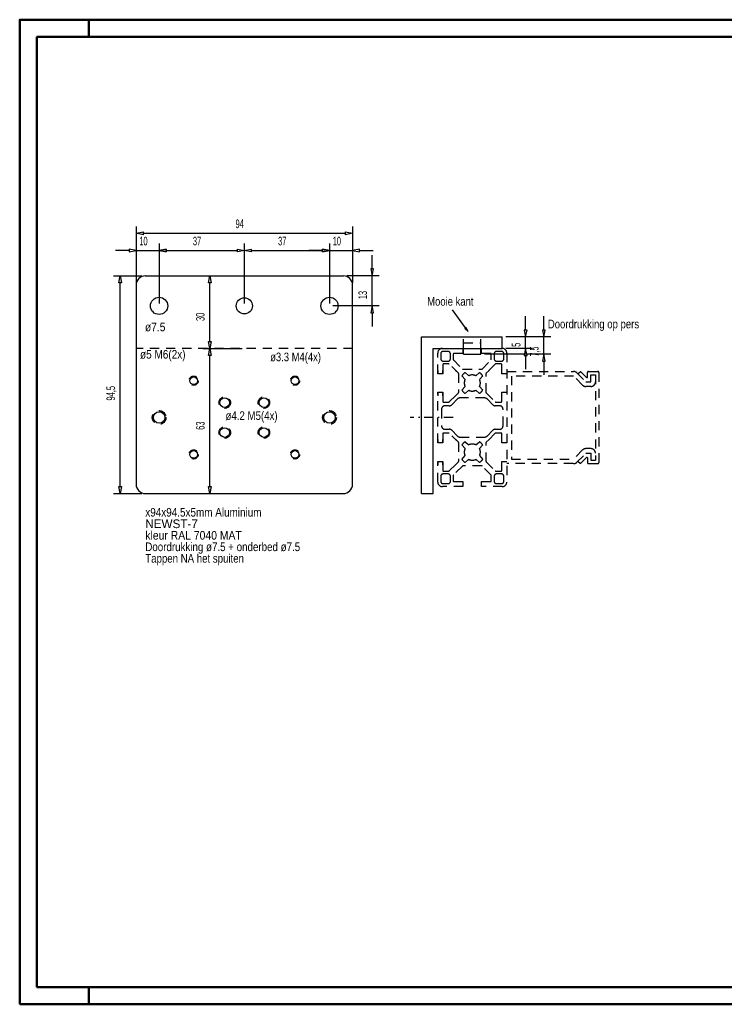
# Model space of a CAD drawing. Extents: x 735 to 1347, y 407 to 835.
# Tile 1 of 2: x 735 to 1041, y 407 to 835. Entities that reach past the tile are written whole.
import ezdxf
from ezdxf.enums import TextEntityAlignment as Align

# ---------------------------------------------------------------- set-up
doc = ezdxf.new("R2010")
doc.units = 0
doc.header["$MEASUREMENT"] = 0
doc.linetypes.add('DASHDOT', pattern=[8.5, 4, -2, 0.5, -2])
doc.linetypes.add('HIDDEN', pattern=[7, 4, -3])
doc.layers.get('0').update_dxf_attribs({"linetype": 'CONTINUOUS'})
for name, color, linetype in [('DIM49', 4, 'CONTINUOUS'), ('LE_GREEN', 3, 'CONTINUOUS'), ('LE_HIDDEN', 7, 'CONTINUOUS'), ('LE_MIDDLE', 7, 'CONTINUOUS'), ('LE_RED', 1, 'CONTINUOUS'), ('TXT_ALL', 7, 'CONTINUOUS'), ('TXT_DIM49', 2, 'CONTINUOUS')]:
    doc.layers.add(name, color=color, linetype=linetype)
doc.layers.add('LE_ALL', color=7, linetype='CONTINUOUS', lineweight=50)

# ---------------------------------------------------------------- blocks, each defined once
blk = doc.blocks.new('_D1', base_point=(785.45, 719.38))
at = {"layer": 'DIM49', "color": 1}
for p, q in [((785.45, 744.88), (785.45, 720.38)), ((879.45, 744.88), (879.45, 720.38)), ((785.45, 741.88), (788.45, 742.48)), ((788.45, 741.28), (785.45, 741.88)), ((788.45, 742.48), (788.45, 741.28)), ((788.45, 741.88), (876.45, 741.88)), ((876.45, 741.28), (876.45, 742.48)), ((876.45, 742.48), (879.45, 741.88)), ((879.45, 741.88), (876.45, 741.28))]:
    blk.add_line(p, q, dxfattribs=at)
at = {"layer": 'TXT_DIM49', "width": 0.596}
blk.add_text('94', height=3.75, dxfattribs=at).set_placement((830.42, 744.13), align=Align.CENTER)
blk = doc.blocks.new('_D2', base_point=(832.45, 691.88))
at = {"layer": 'DIM49', "color": 1}
for p, q in [((814.45, 723.38), (831.45, 723.38)), ((816.85, 720.38), (817.45, 723.38)), ((817.45, 723.38), (818.05, 720.38)), ((818.05, 720.38), (816.85, 720.38)), ((817.45, 694.88), (817.45, 720.38)), ((817.45, 691.88), (816.85, 694.88)), ((816.85, 694.88), (818.05, 694.88)), ((818.05, 694.88), (817.45, 691.88)), ((814.45, 691.88), (831.45, 691.88))]:
    blk.add_line(p, q, dxfattribs=at)
at = {"layer": 'TXT_DIM49', "width": 0.596}
blk.add_text('30', height=3.75, rotation=90, dxfattribs=at).set_placement((815.2, 705.6), align=Align.CENTER)
blk = doc.blocks.new('_D3', base_point=(832.45, 628.88))
at = {"layer": 'DIM49', "color": 1}
for p, q in [((814.45, 691.88), (831.45, 691.88)), ((816.85, 688.88), (817.45, 691.88)), ((818.05, 688.88), (816.85, 688.88)), ((817.45, 691.88), (818.05, 688.88)), ((817.45, 631.88), (817.45, 688.88)), ((814.45, 628.88), (831.45, 628.88)), ((817.45, 628.88), (816.85, 631.88)), ((816.85, 631.88), (818.05, 631.88)), ((818.05, 631.88), (817.45, 628.88))]:
    blk.add_line(p, q, dxfattribs=at)
at = {"layer": 'TXT_DIM49', "width": 0.596}
blk.add_text('63', height=3.75, rotation=90, dxfattribs=at).set_placement((815.2, 658.35), align=Align.CENTER)
blk = doc.blocks.new('_D4', base_point=(789.45, 628.88))
at = {"layer": 'DIM49', "color": 1}
for p, q in [((775.57, 723.38), (787.95, 723.38)), ((777.97, 720.38), (778.57, 723.38)), ((778.57, 723.38), (779.17, 720.38)), ((779.17, 720.38), (777.97, 720.38)), ((778.57, 631.88), (778.57, 720.38)), ((775.57, 628.88), (787.95, 628.88)), ((778.57, 628.88), (777.97, 631.88)), ((777.97, 631.88), (779.17, 631.88)), ((779.17, 631.88), (778.57, 628.88))]:
    blk.add_line(p, q, dxfattribs=at)
at = {"layer": 'TXT_DIM49', "width": 0.52}
blk.add_text('94,5', height=3.75, rotation=90, dxfattribs=at).set_placement((776.32, 672.43), align=Align.CENTER)
blk = doc.blocks.new('_D5', base_point=(935.2, 689.38))
at = {"layer": 'DIM49', "color": 1}
for p, q in [((962.51, 699.88), (962.51, 705.88)), ((965.51, 696.88), (945.95, 696.88)), ((963.11, 699.88), (961.91, 699.88)), ((961.91, 699.88), (962.51, 696.88)), ((962.51, 696.88), (963.11, 699.88)), ((962.51, 689.38), (962.51, 696.88)), ((965.51, 689.38), (936.7, 689.38)), ((962.51, 689.38), (961.91, 686.38)), ((963.11, 686.38), (962.51, 689.38)), ((961.91, 686.38), (963.11, 686.38)), ((962.51, 686.38), (962.51, 680.38))]:
    blk.add_line(p, q, dxfattribs=at)
at = {"layer": 'TXT_DIM49', "width": 0.495}
blk.add_text('7,5', height=3.75, rotation=90, dxfattribs=at).set_placement((960.26, 690.55), align=Align.CENTER)
blk = doc.blocks.new('_D6', base_point=(944.45, 691.88))
at = {"layer": 'DIM49', "color": 1}
for p, q in [((954.61, 699.88), (954.61, 705.88)), ((957.61, 696.88), (945.95, 696.88)), ((955.21, 699.88), (954.01, 699.88)), ((954.01, 699.88), (954.61, 696.88)), ((954.61, 696.88), (955.21, 699.88)), ((954.61, 691.88), (954.61, 696.88)), ((957.61, 691.88), (945.95, 691.88)), ((954.61, 691.88), (954.01, 688.88)), ((954.01, 688.88), (955.21, 688.88)), ((955.21, 688.88), (954.61, 691.88)), ((954.61, 688.88), (954.61, 682.88))]:
    blk.add_line(p, q, dxfattribs=at)
at = {"layer": 'TXT_DIM49', "width": 0.596}
blk.add_text('5', height=3.75, rotation=90, dxfattribs=at).set_placement((952.36, 693.46), align=Align.CENTER)
blk = doc.blocks.new('_D7', base_point=(785.45, 719.38))
at = {"layer": 'DIM49', "color": 1}
for p, q in [((785.45, 737.38), (785.45, 720.38)), ((795.45, 737.38), (795.45, 711.38)), ((782.45, 734.38), (776.45, 734.38)), ((785.45, 734.38), (782.45, 734.98)), ((782.45, 734.98), (782.45, 733.78)), ((782.45, 733.78), (785.45, 734.38)), ((785.45, 734.38), (795.45, 734.38)), ((798.45, 734.98), (795.45, 734.38)), ((795.45, 734.38), (798.45, 733.78)), ((798.45, 733.78), (798.45, 734.98)), ((798.45, 734.38), (804.45, 734.38))]:
    blk.add_line(p, q, dxfattribs=at)
at = {"layer": 'TXT_DIM49', "width": 0.537}
blk.add_text('10', height=3.75, dxfattribs=at).set_placement((788.64, 736.63), align=Align.CENTER)
blk = doc.blocks.new('_D8', base_point=(795.45, 710.38))
at = {"layer": 'DIM49', "color": 1}
for p, q in [((795.45, 737.38), (795.45, 711.38)), ((832.45, 737.38), (832.45, 711.38)), ((795.45, 734.38), (798.45, 734.98)), ((798.45, 733.78), (795.45, 734.38)), ((798.45, 734.98), (798.45, 733.78)), ((798.45, 734.38), (829.45, 734.38)), ((829.45, 733.78), (829.45, 734.98)), ((829.45, 734.98), (832.45, 734.38)), ((832.45, 734.38), (829.45, 733.78))]:
    blk.add_line(p, q, dxfattribs=at)
at = {"layer": 'TXT_DIM49', "width": 0.596}
blk.add_text('37', height=3.75, dxfattribs=at).set_placement((811.92, 736.63), align=Align.CENTER)
blk = doc.blocks.new('_D9', base_point=(832.45, 710.38))
at = {"layer": 'DIM49', "color": 1}
for p, q in [((832.45, 737.38), (832.45, 711.38)), ((869.45, 737.38), (869.45, 711.38)), ((832.45, 734.38), (835.45, 734.98)), ((835.45, 733.78), (832.45, 734.38)), ((835.45, 734.98), (835.45, 733.78)), ((835.45, 734.38), (866.45, 734.38)), ((866.45, 733.78), (866.45, 734.98)), ((866.45, 734.98), (869.45, 734.38)), ((869.45, 734.38), (866.45, 733.78))]:
    blk.add_line(p, q, dxfattribs=at)
at = {"layer": 'TXT_DIM49', "width": 0.596}
blk.add_text('37', height=3.75, dxfattribs=at).set_placement((848.92, 736.63), align=Align.CENTER)
blk = doc.blocks.new('_D10', base_point=(869.45, 710.38))
at = {"layer": 'DIM49', "color": 1}
for p, q in [((869.45, 737.38), (869.45, 711.38)), ((879.45, 737.38), (879.45, 720.38)), ((866.45, 734.38), (860.45, 734.38)), ((869.45, 734.38), (866.45, 734.98)), ((866.45, 734.98), (866.45, 733.78)), ((866.45, 733.78), (869.45, 734.38)), ((869.45, 734.38), (879.45, 734.38)), ((882.45, 734.98), (879.45, 734.38)), ((879.45, 734.38), (882.45, 733.78)), ((882.45, 733.78), (882.45, 734.98)), ((882.45, 734.38), (888.45, 734.38))]:
    blk.add_line(p, q, dxfattribs=at)
at = {"layer": 'TXT_DIM49', "width": 0.537}
blk.add_text('10', height=3.75, dxfattribs=at).set_placement((872.64, 736.63), align=Align.CENTER)
blk = doc.blocks.new('_D11', base_point=(869.45, 710.38))
at = {"layer": 'DIM49', "color": 1}
for p, q in [((887.97, 726.38), (887.97, 732.38)), ((890.97, 723.38), (876.95, 723.38)), ((888.57, 726.38), (887.37, 726.38)), ((887.37, 726.38), (887.97, 723.38)), ((887.97, 723.38), (888.57, 726.38)), ((887.97, 710.38), (887.97, 723.38)), ((890.97, 710.38), (870.95, 710.38)), ((887.97, 710.38), (887.37, 707.38)), ((888.57, 707.38), (887.97, 710.38)), ((887.37, 707.38), (888.57, 707.38)), ((887.97, 707.38), (887.97, 701.38))]:
    blk.add_line(p, q, dxfattribs=at)
at = {"layer": 'TXT_DIM49', "width": 0.537}
blk.add_text('13', height=3.75, rotation=90, dxfattribs=at).set_placement((885.72, 715.07), align=Align.CENTER)

msp = doc.modelspace()

# ---------------------------------------------------------------- linework, layer by layer
for p, q in [((909.45, 628.88), (909.45, 696.88)), ((909.45, 696.88), (944.45, 696.88)), ((944.45, 691.88), (944.45, 696.88)), ((914.45, 628.88), (914.45, 691.88)), ((927.7, 689.38), (935.2, 689.38)), ((909.45, 628.88), (914.45, 628.88))]:
    msp.add_line(p, q)
for points in [[(914.45, 691.88), (927.7, 691.88), (935.2, 691.88), (944.45, 691.88)], [(927.7, 689.38), (927.7, 691.88)], [(935.2, 689.38), (935.2, 691.88)]]:
    msp.add_lwpolyline(points)
at = {"layer": 'LE_ALL', "color": 1}
for p, q in [((764.9, 827.12), (764.9, 834.62)), ((764.9, 414.62), (764.9, 407.12))]:
    msp.add_line(p, q, dxfattribs=at)
at = {"layer": 'LE_ALL', "color": 10}
for points in [[(734.9, 407.12), (1346.9, 407.12), (1346.9, 834.62), (734.9, 834.62), (734.9, 407.12)], [(742.4, 414.62), (1339.4, 414.62), (1339.4, 827.12), (742.4, 827.12), (742.4, 414.62)]]:
    msp.add_lwpolyline(points, dxfattribs=at)
at = {"layer": 'LE_GREEN'}
for p, q in [((789.45, 723.38), (875.45, 723.38)), ((785.45, 719.38), (785.45, 632.88)), ((879.45, 632.88), (879.45, 719.38)), ((789.45, 628.88), (875.45, 628.88))]:
    msp.add_line(p, q, dxfattribs=at)
for centre, radius in [((832.45, 710.38), 3.5), ((810.45, 677.88), 1.65), ((854.45, 677.88), 1.65), ((823.95, 668.38), 2.1), ((840.95, 668.38), 2.1), ((795.45, 661.88), 2.5), ((869.45, 661.88), 2.5), ((823.95, 655.38), 2.1), ((840.95, 655.38), 2.1), ((810.45, 645.88), 1.65), ((854.45, 645.88), 1.65)]:
    msp.add_circle(centre, radius, dxfattribs=at)
for centre, start, end in [((789.45, 719.38), 90, 180), ((875.45, 719.38), 0, 90), ((789.45, 632.88), 180, -90), ((875.45, 632.88), -90, 0)]:
    msp.add_arc(centre, 4, start, end, dxfattribs=at)
at = {"layer": 'LE_HIDDEN', "color": 1, "linetype": 'HIDDEN'}
for p, q in [((927.7, 691.88), (927.7, 696.88)), ((935.2, 691.88), (935.2, 696.88)), ((927.7, 694.38), (935.2, 694.38)), ((879.45, 691.88), (785.45, 691.88)), ((916.45, 680.93), (916.45, 689.88)), ((918.45, 691.88), (927.4, 691.88)), ((923.2, 689.48), (923.2, 687.01)), ((927.4, 689.68), (923.4, 689.68)), ((927.4, 691.88), (927.4, 689.68)), ((935.5, 691.88), (944.45, 691.88)), ((935.5, 689.68), (935.5, 691.88)), ((939.5, 689.68), (935.5, 689.68)), ((939.7, 687.01), (939.7, 689.48)), ((946.45, 689.88), (946.45, 633.88)), ((918.65, 684.93), (918.65, 680.93)), ((921.32, 685.13), (918.85, 685.13)), ((925.39, 681.15), (921.46, 685.07)), ((923.26, 686.87), (927.19, 682.95)), ((935.72, 682.95), (939.64, 686.87)), ((941.44, 685.07), (937.52, 681.15)), ((944.05, 685.13), (941.59, 685.13)), ((944.25, 680.93), (944.25, 684.93)), ((916.45, 682.38), (916.45, 680.93)), ((918.65, 680.93), (916.45, 680.93)), ((918.65, 680.93), (918.65, 682.38)), ((924.15, 682.38), (925.39, 681.15)), ((925.45, 681), (925.45, 672.76)), ((928.31, 678.42), (926.95, 680.04)), ((927.33, 682.89), (935.57, 682.89)), ((928.3, 681.39), (929.92, 680.03)), ((932.99, 680.03), (934.61, 681.39)), ((935.96, 680.04), (934.6, 678.42)), ((937.46, 672.76), (937.46, 681)), ((937.52, 681.15), (938.75, 682.38)), ((946.45, 680.93), (944.25, 680.93)), ((946.45, 682.38), (946.45, 681.68)), ((916.45, 672.83), (918.65, 672.83)), ((916.45, 650.93), (916.45, 672.83)), ((916.45, 672.83), (916.45, 671.38)), ((918.65, 672.83), (918.65, 668.83)), ((918.65, 671.38), (918.65, 672.83)), ((921.46, 668.69), (925.39, 672.62)), ((925.39, 672.62), (924.15, 671.38)), ((926.95, 673.73), (928.31, 675.35)), ((929.92, 673.74), (928.3, 672.38)), ((934.61, 672.38), (932.99, 673.74)), ((934.6, 675.35), (935.96, 673.73)), ((937.52, 672.62), (941.44, 668.69)), ((938.75, 671.38), (937.52, 672.62)), ((944.25, 668.83), (944.25, 672.83)), ((944.25, 672.83), (946.45, 672.83)), ((918.85, 668.63), (921.32, 668.63)), ((941.59, 668.63), (944.05, 668.63)), ((918.65, 654.93), (918.65, 650.93)), ((921.32, 655.13), (918.85, 655.13)), ((925.39, 651.15), (921.46, 655.07)), ((941.44, 655.07), (937.52, 651.15)), ((944.05, 655.13), (941.59, 655.13)), ((944.25, 650.93), (944.25, 654.93)), ((916.45, 652.38), (916.45, 650.93)), ((918.65, 650.93), (916.45, 650.93)), ((918.65, 650.93), (918.65, 652.38)), ((924.15, 652.38), (925.39, 651.15)), ((925.45, 651), (925.45, 642.76)), ((928.31, 648.42), (926.95, 650.04)), ((928.3, 651.39), (929.92, 650.03)), ((932.99, 650.03), (934.61, 651.39)), ((935.96, 650.04), (934.6, 648.42)), ((937.46, 642.76), (937.46, 651)), ((937.52, 651.15), (938.75, 652.38)), ((946.45, 650.93), (944.25, 650.93)), ((916.45, 642.83), (918.65, 642.83)), ((916.45, 633.88), (916.45, 642.83)), ((916.45, 642.83), (916.45, 641.38)), ((918.65, 642.83), (918.65, 638.83)), ((918.65, 641.38), (918.65, 642.83)), ((921.46, 638.69), (925.39, 642.62)), ((925.39, 642.62), (924.15, 641.38)), ((926.95, 643.73), (928.31, 645.35)), ((929.92, 643.74), (928.3, 642.38)), ((934.61, 642.38), (932.99, 643.74)), ((934.6, 645.35), (935.96, 643.73)), ((937.52, 642.62), (941.44, 638.69)), ((938.75, 641.38), (937.52, 642.62)), ((944.25, 642.83), (946.45, 642.83)), ((944.25, 638.83), (944.25, 642.83)), ((975.25, 641.88), (946.45, 641.88)), ((918.85, 638.63), (921.32, 638.63)), ((927.19, 640.82), (923.26, 636.89)), ((935.57, 640.88), (927.33, 640.88)), ((939.64, 636.89), (935.72, 640.82)), ((941.59, 638.63), (944.05, 638.63)), ((923.2, 636.75), (923.2, 634.28)), ((923.4, 634.08), (927.4, 634.08)), ((927.4, 634.08), (927.4, 631.88)), ((935.5, 634.08), (939.5, 634.08)), ((935.5, 631.88), (935.5, 634.08)), ((939.7, 634.28), (939.7, 636.75)), ((927.4, 631.88), (918.45, 631.88)), ((944.45, 631.88), (935.5, 631.88))]:
    msp.add_line(p, q, dxfattribs=at)
for points in [[(920.95, 690.58), (918.75, 690.58, 0.414214), (917.75, 689.58), (917.75, 687.38, 0.414214), (918.75, 686.38), (920.95, 686.38, 0.414214), (921.95, 687.38), (921.95, 689.58, 0.414214), (920.95, 690.58)], [(941.95, 690.58, 0.414214), (940.95, 689.58), (940.95, 687.38, 0.414214), (941.95, 686.38), (944.15, 686.38, 0.414214), (945.15, 687.38), (945.15, 689.58, 0.414214), (944.15, 690.58), (941.95, 690.58)], [(946.45, 681.88), (975.45, 681.88, -0.198912), (976.87, 681.3), (980.78, 677.38), (982.95, 677.38), (982.95, 680.38), (984.95, 680.38), (984.95, 643.38)], [(984.95, 677.38, -0.414214), (982.95, 675.38), (980.78, 675.38, -0.198912), (979.37, 675.97), (975.45, 679.88), (948.45, 679.88), (948.45, 643.88), (975.25, 643.88)], [(977.34, 680.82), (978.4, 681.88), (981.03, 679.26, 0.668179), (981.45, 679.44), (981.45, 681.38, -0.414214), (981.95, 681.88), (985.95, 681.88, -0.414214), (986.45, 681.38), (986.45, 642.38)], [(926.1, 670.38, 0.198912), (925.04, 669.94), (922.53, 667.42, -0.198912), (921.46, 666.98), (919.6, 666.98, 0.414214), (918.1, 665.48), (918.1, 658.28, 0.414214), (919.6, 656.78), (921.46, 656.78, -0.198912), (922.53, 656.34), (925.04, 653.83, 0.198912), (926.1, 653.39), (936.8, 653.39, 0.198912), (937.86, 653.83), (940.38, 656.34, -0.198912), (941.44, 656.78), (943.3, 656.78, 0.414214), (944.8, 658.28), (944.8, 665.48, 0.414214), (943.3, 666.98), (941.44, 666.98, -0.198912), (940.38, 667.42), (937.86, 669.94, 0.198912), (936.8, 670.38), (926.1, 670.38)], [(984.95, 646.38, 0.414214), (982.95, 648.38), (980.78, 648.38, 0.198912), (979.37, 647.8), (975.45, 643.88)], [(975.45, 641.88, 0.198912), (976.87, 642.47), (980.78, 646.38), (982.95, 646.38), (982.95, 643.38), (984.95, 643.38)], [(977.34, 642.94), (978.4, 641.88), (981.03, 644.51, -0.668179), (981.45, 644.33), (981.45, 642.38, 0.414214), (981.95, 641.88), (985.95, 641.88, 0.414214), (986.45, 642.38)], [(920.95, 637.38), (918.75, 637.38, 0.414214), (917.75, 636.38), (917.75, 634.18, 0.414214), (918.75, 633.18), (920.95, 633.18, 0.414214), (921.95, 634.18), (921.95, 636.38, 0.414214), (920.95, 637.38)], [(944.15, 637.38), (941.95, 637.38, 0.414214), (940.95, 636.38), (940.95, 634.18, 0.414214), (941.95, 633.18), (944.15, 633.18, 0.414214), (945.15, 634.18), (945.15, 636.38, 0.414214), (944.15, 637.38)]]:
    msp.add_lwpolyline(points, format="xyb", dxfattribs=at)
for centre, radius in [((810.45, 677.88), 2), ((854.45, 677.88), 2), ((823.95, 668.38), 2.5), ((840.95, 668.38), 2.5), ((795.45, 661.88), 3), ((869.45, 661.88), 3), ((823.95, 655.38), 2.5), ((840.95, 655.38), 2.5), ((810.45, 645.88), 2), ((854.45, 645.88), 2)]:
    msp.add_circle(centre, radius, dxfattribs=at)
for centre, radius, start, end in [((918.45, 689.88), 2, 90, 180), ((923.4, 689.48), 0.2, 90, 180), ((939.5, 689.48), 0.2, 0, 90), ((944.45, 689.88), 2, 0, 90), ((918.85, 684.93), 0.2, 90, 180), ((921.32, 684.93), 0.2, 45, 90), ((923.4, 687.01), 0.2, 180, -135), ((939.5, 687.01), 0.2, -45, 0), ((941.59, 684.93), 0.2, 90, 135), ((944.05, 684.93), 0.2, 0, 90), ((925.25, 681), 0.2, 0, 45), ((931.45, 676.88), 5.5, 125, 145), ((927.33, 683.09), 0.2, -135, -90), ((931.45, 676.88), 3.5, 63.9987, 116.0013), ((931.45, 676.88), 5.5, 35, 55), ((935.57, 683.09), 0.2, -90, -45), ((937.66, 681), 0.2, 135, 180), ((931.45, 676.88), 3.5, 153.9987, -153.9987), ((931.45, 676.88), 3.5, -26.0013, 26.0013), ((925.25, 672.76), 0.2, -45, 0), ((931.45, 676.88), 5.5, -145, -125), ((931.45, 676.88), 3.5, -116.0013, -63.9987), ((931.45, 676.88), 5.5, -55, -35), ((937.66, 672.76), 0.2, 180, -135), ((918.85, 668.83), 0.2, 180, -90), ((921.32, 668.83), 0.2, -90, -45), ((941.59, 668.83), 0.2, -135, -90), ((944.05, 668.83), 0.2, -90, 0), ((918.85, 654.93), 0.2, 90, 180), ((921.32, 654.93), 0.2, 45, 90), ((941.59, 654.93), 0.2, 90, 135), ((944.05, 654.93), 0.2, 0, 90), ((925.25, 651), 0.2, 0, 45), ((931.45, 646.88), 5.5, 125, 145), ((931.45, 646.88), 3.5, 63.9987, 116.0013), ((931.45, 646.88), 5.5, 35, 55), ((937.66, 651), 0.2, 135, 180), ((931.45, 646.88), 3.5, 153.9987, -153.9987), ((931.45, 646.88), 3.5, -26.0013, 26.0013), ((925.25, 642.76), 0.2, -45, 0), ((931.45, 646.88), 5.5, -145, -125), ((931.45, 646.88), 3.5, -116.0013, -63.9987), ((931.45, 646.88), 5.5, -55, -35), ((937.66, 642.76), 0.2, 180, -135), ((918.85, 638.83), 0.2, 180, -90), ((921.32, 638.83), 0.2, -90, -45), ((927.33, 640.68), 0.2, 90, 135), ((935.57, 640.68), 0.2, 45, 90), ((941.59, 638.83), 0.2, -135, -90), ((944.05, 638.83), 0.2, -90, 0), ((918.45, 633.88), 2, 180, -90), ((923.4, 636.75), 0.2, 135, 180), ((923.4, 634.28), 0.2, 180, -90), ((939.5, 634.28), 0.2, -90, 0), ((939.5, 636.75), 0.2, 0, 45), ((944.45, 633.88), 2, -90, 0)]:
    msp.add_arc(centre, radius, start, end, dxfattribs=at)
for centre, major_axis, ratio, start_param, end_param in [((925.12, 681.02), (0.324, 0.017), 0.650406, 0.377032, 0.530303), ((931.23, 677.35), (3.43, 0.48), 0.877034, 0.916678, 1.039695), ((930.45, 676.88), (0, -2.96), 0.843868, 4.44058, 4.71142), ((930.45, 676.88), (0, -2.96), 0.843814, 4.711421, 4.983281), ((930.81, 676.8), (0.11, -3.28), 0.873085, 4.167695, 4.412465), ((930.81, 676.97), (-0.11, -3.28), 0.873037, 5.011288, 5.256975), ((932.1, 676.8), (-0.11, -3.28), 0.873037, 1.869695, 2.115383), ((932.09, 676.97), (0.11, -3.28), 0.873085, 1.026102, 1.270873), ((932.45, 676.88), (0, -2.96), 0.843814, 1.752732, 1.841688), ((932.45, 676.88), (0, -2.96), 0.843868, 1.298987, 1.385378), ((925.01, 672.78), (0.441, -0.045), 0.659474, 6.095191, 6.224868), ((924.99, 672.79), (0.457, -0.051), 0.65981, 6.232031, 6.357008), ((931.52, 675.85), (3.02, 0.08), 0.816418, 4.281815, 4.428986), ((931.47, 675.64), (2.85, 0.02), 0.792767, 4.444273, 4.576973), ((931.45, 675.46), (2.7, 0), 0.771183, 4.582769, 4.722859), ((931.45, 675.47), (2.71, 0), 0.772157, 4.722878, 4.863853), ((931.43, 675.68), (2.88, -0.03), 0.797389, 4.871943, 5.004311), ((931.38, 675.89), (3.05, -0.1), 0.82145, 5.021845, 5.156948), ((931.23, 676.42), (3.43, -0.49), 0.878162, 5.25071, 5.369821), ((925.12, 651.02), (0.324, 0.017), 0.650406, 0.377032, 0.530303), ((931.23, 647.35), (3.43, 0.48), 0.877034, 0.916678, 1.039695), ((930.45, 646.88), (0, -2.96), 0.843868, 4.44058, 4.71142), ((930.45, 646.88), (0, -2.96), 0.843814, 4.711421, 4.983281), ((930.81, 646.8), (0.11, -3.28), 0.873085, 4.167695, 4.412465), ((930.81, 646.97), (-0.11, -3.28), 0.873037, 5.011288, 5.256975), ((932.1, 646.8), (-0.11, -3.28), 0.873037, 1.869695, 2.115383), ((932.09, 646.97), (0.11, -3.28), 0.873085, 1.026102, 1.270873), ((932.45, 646.88), (0, -2.96), 0.843814, 1.752732, 1.841688), ((932.45, 646.88), (0, -2.96), 0.843868, 1.298987, 1.385378), ((925.01, 642.78), (0.441, -0.045), 0.659474, 6.095191, 6.224868), ((924.99, 642.79), (0.457, -0.051), 0.65981, 6.232031, 6.357008), ((931.52, 645.85), (3.02, 0.08), 0.816418, 4.281815, 4.428986), ((931.47, 645.64), (2.85, 0.02), 0.792767, 4.444273, 4.576973), ((931.45, 645.46), (2.7, 0), 0.771183, 4.582769, 4.722859), ((931.45, 645.47), (2.71, 0), 0.772157, 4.722878, 4.863853), ((931.43, 645.68), (2.88, -0.03), 0.797389, 4.871943, 5.004311), ((931.38, 645.89), (3.05, -0.1), 0.82145, 5.021845, 5.156948), ((931.23, 646.42), (3.43, -0.49), 0.878162, 5.25071, 5.369821)]:
    msp.add_ellipse(centre, major_axis=major_axis, ratio=ratio, start_param=start_param, end_param=end_param, dxfattribs=at)
at = {"layer": 'LE_MIDDLE', "color": 1, "linetype": 'DASHDOT'}
msp.add_line((923.1, 661.88), (904.45, 661.88), dxfattribs=at)
at = {"layer": 'LE_RED'}
for p, q in [((928.54, 700.81), (922.83, 708.71)), ((928.27, 700.58), (928.84, 700.99)), ((929.71, 699.19), (928.27, 700.58)), ((929.71, 699.19), (928.84, 700.99))]:
    msp.add_line(p, q, dxfattribs=at)
for centre in [(795.45, 710.38), (869.45, 710.38)]:
    msp.add_circle(centre, 3.75, dxfattribs=at)

# ---------------------------------------------------------------- block references
at = {"layer": 'DIM49'}
for name, p in [('_D1', (785.45, 719.38)), ('_D7', (785.45, 719.38)), ('_D8', (795.45, 710.38)), ('_D9', (832.45, 710.38)), ('_D10', (869.45, 710.38)), ('_D11', (869.45, 710.38)), ('_D4', (789.45, 628.88)), ('_D2', (832.45, 691.88)), ('_D5', (935.2, 689.38)), ('_D6', (944.45, 691.88)), ('_D3', (832.45, 628.88))]:
    msp.add_blockref(name, p, dxfattribs=at)

# ---------------------------------------------------------------- texts
at = {"layer": 'TXT_ALL', "color": 4}
for s, width, p in [('Mooie kant', 0.82, (911.86, 710.45)), ('ø7.5', 0.885, (789.3, 699.35)), ('Doordrukking op pers', 0.827, (964.25, 700.62)), ('ø5 M6(2x)', 0.865, (787.16, 687.46)), ('ø3.3 M4(4x)', 0.816, (843.68, 686.32)), ('ø4.2 M5(4x)', 0.837, (824.28, 660.84)), ('x94x94.5x5mm Aluminium', 0.858, (789.45, 618.88)), ('NEWST-7', 1.011, (789.45, 613.88)), ('kleur RAL 7040 MAT', 0.9, (789.45, 608.88)), ('Doordrukking ø7.5 + onderbed ø7.5', 0.845, (789.45, 603.88)), ('Tappen NA het spuiten', 0.835, (789.45, 598.88))]:
    msp.add_text(s, height=3.75, dxfattribs=dict(at, width=width)).set_placement(p)

doc.saveas('drawing.dxf')
